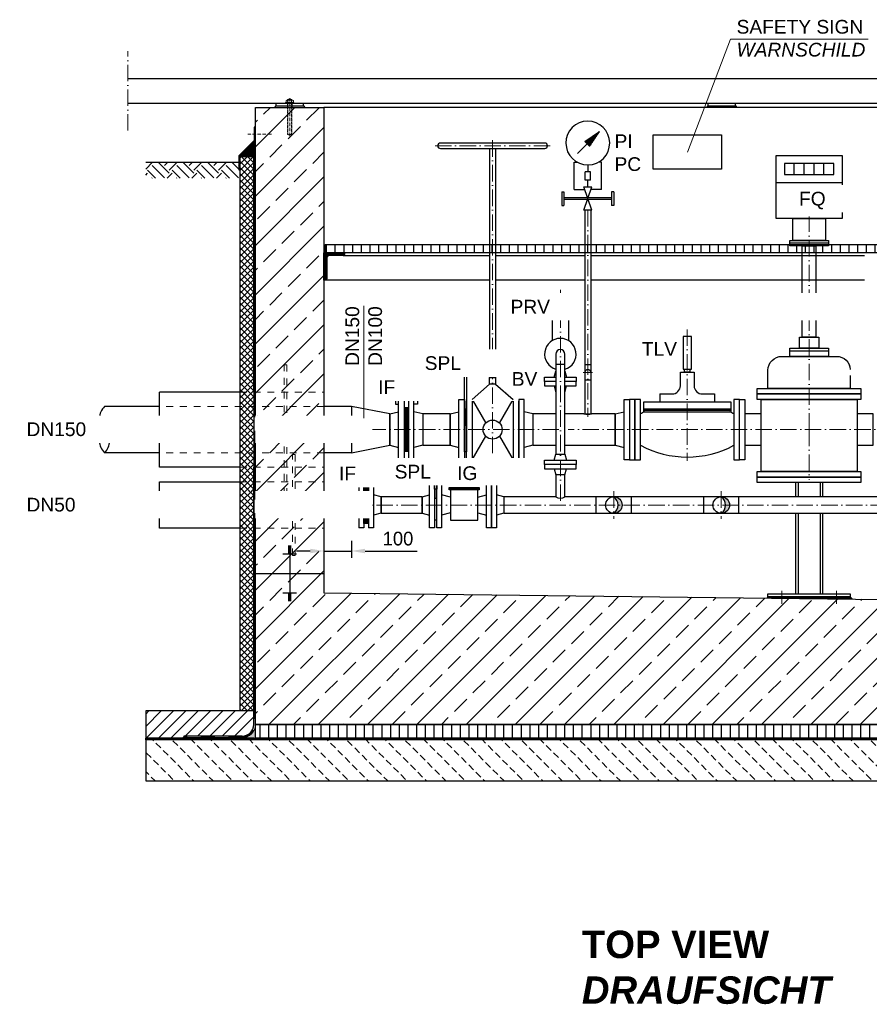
# Model space of a CAD drawing. Header units: millimetres. Extents: x 3814 to 923545, y -36595 to -4911.
# Tile 45 of 54: x 22698 to 25795, y -13921 to -10331. Entities that reach past the tile are written whole.
import ezdxf

# ---------------------------------------------------------------- set-up
doc = ezdxf.new("R2010")
doc.units = ezdxf.units.MM
doc.linetypes.add('ACAD_ISO10W100', pattern=[18, 12, -3, 0, -3])
doc.linetypes.add('JIS_02_1.0', pattern=[2, 1, -1])
for name, color, linetype, lineweight in [('Bemaßung', 7, 'Continuous', 9), ('Beschriftung', 7, 'Continuous', 9), ('P------T2', 7, 'Continuous', 18), ('P-DABDICHTUNG', 7, 'Continuous', 18)]:
    doc.layers.add(name, color=color, linetype=linetype, lineweight=lineweight)
for name, color, linetype in [('P-MU050ENTL', 7, 'Continuous'), ('P-MU150AUSL', 7, 'Continuous'), ('P-MU200EINL', 7, 'Continuous')]:
    doc.layers.add(name, color=color, linetype=linetype)
doc.styles.add('LBB3.5M1000', font='isocp.shx', dxfattribs={"height": 3.5})
doc.dimstyles.new('DIN', dxfattribs={"dimtxt": 2.5, "dimasz": 2.5, "dimexe": 1.25, "dimexo": 0.625, "dimtad": 1, "dimtih": 1, "dimdec": 4, "dimdsep": 46, "dimlunit": 6, "dimtxsty": 'Standard', "dimcen": 2.5, "dimadec": 0, "dimazin": 0, "dimtfac": 1, "dimtdec": 4, "dimtmove": 0, "dimatfit": 3, "dimfxl": 0, "dimtvp": 1, "dimtolj": 1, "dimtzin": 0, "dimarcsym": 0})

# ---------------------------------------------------------------- blocks, each defined once
blk = doc.blocks.new('*D50')
at = {"layer": 'Bemaßung', "color": 0, "lineweight": -2, "transparency": 16777216}
for p, q in [((23807.1, -12230.7), (23807.1, -12293.1)), ((23907.1, -12230.7), (23907.1, -12293.1)), ((23757.1, -12268.1), (23707.1, -12268.1)), ((23807.1, -12268.1), (23907.1, -12268.1)), ((23957.1, -12268.1), (24147.1, -12268.1))]:
    blk.add_line(p, q, dxfattribs=at)
at = {"layer": 'Bemaßung', "color": 0, "transparency": 16777216}
for points in [[(23757.1, -12259.8), (23757.1, -12276.5), (23807.1, -12268.1)], [(23957.1, -12259.8), (23957.1, -12276.5), (23907.1, -12268.1)]]:
    blk.add_solid(points, dxfattribs=at)
at = {"layer": 'DEFPOINTS', "color": 0, "transparency": 16777216}
for p in [(23807.1, -12130.7), (23907.1, -12130.7), (23907.1, -12268.1)]:
    blk.add_point(p, dxfattribs=at)
at = {"layer": 'Bemaßung', "color": 0, "transparency": 16777216, "insert": (24077.1, -12223.1), "char_height": 50, "attachment_point": 5}
blk.add_mtext('\\A1;100', dxfattribs=at)

msp = doc.modelspace()

# ---------------------------------------------------------------- hatches: boundary and pattern name
at = {"lineweight": 0}
h = msp.add_hatch(dxfattribs=at)
h.set_pattern_fill('ANSI33', color=256, scale=20)
h.set_pattern_definition([(45, (7489.53, -11775.56), (-89.8026, 89.8026), []), (45, (7579.33, -11775.56), (-89.8026, 89.8026), [63.5, -31.75])])
h.paths.add_polyline_path([(26957.09009, -11505.55504), (26707.09009, -11505.55504), (26707.09009, -10650.55504), (26957.09009, -10650.55504)])
h.paths.add_polyline_path([(23807.09009, -11689.05504), (23557.09009, -11689.05504), (23557.09009, -10650.55504), (23807.09009, -10650.55504)])
h.paths.add_polyline_path([(23557.09009, -11689.05504), (23807.09009, -11689.05504), (23807.09009, -12420.55504), (26357.09009, -12450.55504), (26357.09009, -12650.55504), (26707.09009, -12650.55504), (26707.09009, -11505.55504), (26957.09009, -11505.55504), (26957.09009, -12900.55504), (23557.09009, -12900.55504)])
at = {"lineweight": 5}
h = msp.add_hatch(dxfattribs=at)
h.set_pattern_fill('ANSI36', color=256, angle=90)
h.set_pattern_definition([(135, (8553.8945, -10802.055), (-6.1739261, 1.683798), [7.9375, -1.5875, 0, -1.5875])])
h.paths.add_polyline_path([(23557.09009, -10774.05504), (23501.09009, -10830.05504), (23551.09009, -10830.05504), (23557.09009, -10830.05504)])
h = msp.add_hatch()
h.set_pattern_fill('EARTH', color=256, scale=10, angle=45)
h.set_pattern_definition([(45, (1779.82, -10879.69), (7e-15, 89.80256), [63.5, -63.5]), (45, (1762.98, -10862.855), (7e-15, 89.80256), [63.5, -63.5]), (45, (1746.14, -10846.02), (7e-15, 89.80256), [63.5, -63.5]), (135, (1746.14, -10834.79), (-89.80256, 7e-15), [63.5, -63.5]), (135, (1762.98, -10817.954), (-89.80256, 7e-15), [63.5, -63.5]), (135, (1779.82, -10801.116), (-89.80256, 7e-15), [63.5, -63.5])])
h.paths.add_polyline_path([(23157.09009, -10908.83069), (23157.09009, -10850.55504), (23497.13266, -10850.55504), (23497.13266, -10908.83069)])
h = msp.add_hatch()
h.set_pattern_fill('ANSI31', color=256, scale=10, angle=45)
h.set_pattern_definition([(90, (-78195.987, 27169.223), (-31.75, 5e-15), [])])
h.paths.add_polyline_path([(26531.24009, -11180.55504), (26531.24009, -11150.55504), (26702.09009, -11150.55504), (26702.09009, -11180.55504)])
h.paths.add_polyline_path([(26531.24009, -11150.55504), (26531.24009, -11180.55504), (23812.09009, -11180.55504), (23812.09009, -11150.55504)])
at = {"lineweight": 9}
h = msp.add_hatch(dxfattribs=at)
h.set_pattern_fill('ANSI31', color=256)
h.set_pattern_definition([(45, (-76595.9867, 27169.2227), (-2.24506403, 2.24506403), [])])
edge = h.paths.add_edge_path()
edge.add_line((23807.09009, -11280.55504), (23807.09009, -11180.55504))
edge.add_line((23807.09009, -11180.55504), (23882.09009, -11180.55504))
edge.add_line((23882.09009, -11180.55504), (23882.09009, -11185.55504))
edge.add_arc((23877.09009, -11185.55504), 5, 270, 360, ccw=False)
edge.add_line((23877.09009, -11190.55504), (23827.09009, -11190.55504))
edge.add_arc((23827.09009, -11200.55504), 10, 450, 540)
edge.add_line((23817.09009, -11200.55504), (23817.09009, -11275.55504))
edge.add_arc((23812.09009, -11275.55504), 5, 270, 360, ccw=False)
edge.add_line((23812.09009, -11280.55504), (23807.09009, -11280.55504))
h = msp.add_hatch(color=256)
h.dxf.hatch_style = 1
h.paths.add_polyline_path([(24095.34268, -11688.72107), (24104.7138, -11694.13148), (24104.7138, -11683.31065)])
at = {"lineweight": 5}
h = msp.add_hatch(dxfattribs=at)
h.set_pattern_fill('NET3', color=256, angle=180)
h.set_pattern_definition([(180, (8639.5257, -11825.555), (-4e-16, -3.175), []), (240, (8639.5257, -11825.555), (2.74963066, -1.5875), []), (300, (8639.5257, -11825.555), (2.74963066, 1.5875), [])])
h.paths.add_polyline_path([(24115.09009, -11904.55504), (24115.09009, -11746.55504), (24099.09009, -11746.55504), (24099.09009, -11904.55504)])
h = msp.add_hatch(color=256)
h.dxf.hatch_style = 1
h.paths.add_polyline_path([(23135.06813, -11825.55504), (23084.03017, -11855.02182), (23084.03017, -11796.08825)])
h = msp.add_hatch(color=256)
h.dxf.hatch_style = 1
h.paths.add_polyline_path([(23949.34268, -11983.18525), (23958.7138, -11988.59567), (23958.7138, -11977.77483)])
h = msp.add_hatch(dxfattribs=at)
h.set_pattern_fill('NET3', color=256, angle=90)
h.set_pattern_definition([(90, (-34051.6065, -22517.5735), (-3.175, 2e-16), []), (150, (-34051.6065, -22517.5735), (-1.5875, -2.74963066), []), (210, (-34051.6065, -22517.5735), (1.5875, -2.74963066), [])])
h.paths.add_polyline_path([(23970.09009, -12168.05504), (23952.09009, -12168.05504), (23952.09009, -12033.05504), (23970.09009, -12033.05504)])
h = msp.add_hatch(color=256)
h.dxf.hatch_style = 1
h.paths.add_polyline_path([(23084.03017, -12100.55504), (23135.06813, -12071.08825), (23135.06813, -12130.02182)])
h = msp.add_hatch(color=256)
h.dxf.hatch_style = 1
h.paths.add_polyline_path([(24864.09009, -12070.40504, -0.4142135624), (24894.24009, -12100.55504), (24879.60225, -12100.55504, 0.2421638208)])
h.paths.add_polyline_path([(24879.60225, -12100.55504), (24894.24009, -12100.55504, -0.4142135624), (24864.09009, -12130.70504, 0.2421638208)])
h = msp.add_hatch(color=256)
h.dxf.hatch_style = 1
h.paths.add_polyline_path([(25255.59009, -12070.40504, -0.4142135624), (25285.74009, -12100.55504), (25271.10225, -12100.55504, 0.2421638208)])
h.paths.add_polyline_path([(25271.10225, -12100.55504), (25285.74009, -12100.55504, -0.4142135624), (25255.59009, -12130.70504, 0.2421638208)])
h = msp.add_hatch(dxfattribs=at)
h.set_pattern_fill('NET3', color=256)
h.set_pattern_definition([(0, (7168.6824, -12438.9704), (0, 3.175), []), (60, (7168.6824, -12438.9704), (-2.74963066, 1.5875), []), (120, (7168.6824, -12438.9704), (-2.74963066, -1.5875), [])])
h.paths.add_polyline_path([(25426.09009, -12434.70905), (25726.09009, -12434.70905), (25734.61282, -12443.23177), (25421.25394, -12439.5452)])
h = msp.add_hatch()
h.set_pattern_fill('ANSI31', color=256, scale=10)
h.set_pattern_definition([(45, (27160.09, -12900.555), (-22.45064, 22.45064), [])])
edge = h.paths.add_edge_path()
edge.add_line((23296.71496, -12942.91101), (23296.71496, -12950.55504))
edge.add_line((23296.71496, -12950.55504), (23157.09009, -12950.55504))
edge.add_line((23157.09009, -12950.55504), (23157.09009, -12850.55504))
edge.add_line((23157.09009, -12850.55504), (23551.09009, -12850.55504))
edge.add_line((23551.09009, -12850.55504), (23551.09009, -12900.55504))
edge.add_arc((23508.73411, -12900.55504), 42.35598, 270, 360, ccw=False)
edge.add_line((23508.73411, -12942.91101), (23296.71496, -12942.91101))
at = {"lineweight": 0}
h = msp.add_hatch(dxfattribs=at)
h.set_pattern_fill('AR-CONC', color=256, scale=0.48356)
h.set_pattern_definition([(50, (27039.2623, -12925.555), (3.4683817, -0.303444), [0.36267, -3.989368]), (355, (27039.2623, -12925.555), (-0.6709456, 3.6372986), [0.290136, -3.1914945]), (100.45144, (27039.5513, -12925.5803), (2.797436, 3.3338545), [0.308222, -3.3904412]), (46.1842, (27039.2623, -12924.588), (5.16075, -0.8003847), [0.544005, -5.984052]), (96.63564, (27039.6923, -12924.6546), (4.519649, 4.710446), [0.462333, -5.085665]), (351.18416, (27039.2623, -12924.588), (4.519649, 4.710446), [0.435204, -4.787242]), (21, (27039.7458, -12924.8297), (2.8864024, -1.946903), [0.36267, -3.989368]), (326, (27039.746, -12924.8297), (1.176575, 3.506534), [0.290136, -3.1914945]), (71.45144, (27039.9864, -12924.992), (4.0629775, 1.559631), [0.308222, -3.3904412]), (37.5, (27039.2623, -12925.555), (0.05880017, 1.6097408), [0, -3.1528098, 0, -3.2398505, 0, -3.2035835]), (7.5, (27039.2623, -12925.555), (1.2720985, 1.9072164), [0, -1.8471984, 0, -3.0802758, 0, -1.2209884]), (327.5, (27038.1839, -12925.555), (2.5813506, -0.1090663), [0, -1.2088994, 0, -3.7717663, 0, -5.0048437]), (317.5, (27037.7004, -12925.555), (2.8200537, 0.4840674), [0, -1.5715693, 0, -2.5048397, 0, -3.5541644])])
edge = h.paths.add_edge_path()
edge.add_line((23482.79102, -12950.55504), (23508.73411, -12948.91101))
edge.add_arc((23508.73411, -12900.55504), 48.35598, 270, 360)
edge.add_line((23557.09009, -12900.55504), (23557.09009, -12950.55504))
edge.add_line((23557.09009, -12950.55504), (23482.79102, -12950.55504))
h = msp.add_hatch()
h.set_pattern_fill('ANSI31', color=256, scale=10, angle=45)
h.set_pattern_definition([(90, (25257.09, -12925.555), (-31.75, 5e-15), [])])
h.paths.add_polyline_path([(23557.09009, -12900.55504), (26957.09009, -12900.55504), (26957.09009, -12950.55504), (23557.09009, -12950.55504)])
h = msp.add_hatch(dxfattribs=at)
h.set_pattern_fill('BETON_UNBEWEHRT', color=256, scale=200, angle=90, pattern_type=2)
h.set_pattern_definition([(135, (-7379.054, -12871.2), (-35.35534, -35.35534), [25, -12.5])])
h.paths.add_polyline_path([(27357.09009, -12956.55504), (23157.09009, -12956.55504), (23157.09009, -13106.55504), (27357.09009, -13106.55504)])
at = {"layer": 'P-DABDICHTUNG'}
h = msp.add_hatch(dxfattribs=at)
h.set_pattern_fill('PLAST', scale=6, angle=90, style=0)
h.set_pattern_definition([(90, (12331.0047, -14250.1225), (-1.5, 9e-17), []), (90, (12330.8172, -14250.1225), (-1.5, 9e-17), []), (90, (12330.6297, -14250.1225), (-1.5, 9e-17), [])])
h.paths.add_polyline_path([(23296.71496, -12950.55504), (23296.71496, -12948.91101), (23356.22207, -12948.91101), (23356.22207, -12950.55504)])

# ---------------------------------------------------------------- linework, layer by layer
at = {"linetype": 'ACAD_ISO10W100', "lineweight": 18, "ltscale": 5}
for p, q in [((23091.55626, -10735.55504), (23091.55626, -10445.55504)), ((24632.09009, -10790.55504), (24212.09009, -10790.55504)), ((24663.74009, -11825.55504), (22957.09009, -11825.55504)), ((26161.09009, -11825.55504), (24697.44009, -11825.55504)), ((25576.09009, -11825.55504), (25576.09009, -12008.55504)), ((26491.09009, -12100.55504), (22957.09009, -12100.55504)), ((25476.09009, -12413.04817), (25476.09009, -12460.88238)), ((25676.09009, -12413.04817), (25676.09009, -12460.88238))]:
    msp.add_line(p, q, dxfattribs=at)
for p, q in [((23091.55626, -10545.55504), (27017.09009, -10545.55504)), ((23091.55626, -10635.55504), (27017.09009, -10635.55504)), ((23632.09009, -10645.55504), (23627.09009, -10650.55504)), ((23632.09009, -10635.55504), (23632.09009, -10645.55504)), ((23632.09009, -10645.55504), (23732.09009, -10645.55504)), ((23732.09009, -10645.55504), (23732.09009, -10635.55504)), ((23732.09009, -10645.55504), (23737.09009, -10650.55504)), ((26707.09009, -10650.55504), (23807.09009, -10650.55504)), ((25207.09009, -10645.55504), (25202.09009, -10650.55504)), ((25207.09009, -10635.55504), (25207.09009, -10645.55504)), ((25207.09009, -10645.55504), (25307.09009, -10645.55504)), ((25307.09009, -10645.55504), (25307.09009, -10635.55504)), ((25307.09009, -10645.55504), (25312.09009, -10650.55504)), ((23501.09009, -10830.05504), (23557.09009, -10774.05504)), ((23557.09009, -10830.05504), (23511.09009, -10830.05504)), ((23551.09009, -11689.05504), (23551.09009, -10830.05504)), ((23551.09009, -10830.05504), (23557.09009, -10830.05504)), ((23551.09009, -10830.05504), (23557.09009, -10830.05504)), ((23157.09009, -10850.55504), (23497.13266, -10850.55504)), ((23877.09009, -11190.55504), (24412.09009, -11190.55504)), ((24432.09009, -11190.55504), (24758.44009, -11190.55504)), ((24779.74009, -11190.55504), (25777.74329, -11190.55504)), ((24412.09009, -11280.55504), (23812.09009, -11280.55504)), ((24758.44009, -11280.55504), (24432.09009, -11280.55504)), ((25777.74329, -11280.55504), (24779.74009, -11280.55504)), ((24649.09009, -11335.40504), (24639.09009, -11422.90504)), ((24649.09009, -11335.40504), (24689.09009, -11335.40504)), ((24689.09009, -11335.40504), (24699.09009, -11422.90504)), ((24699.09009, -11422.90504), (24639.09009, -11422.90504)), ((24639.09009, -11422.90504), (24639.09009, -11501.35149)), ((24699.09009, -11422.90504), (24699.09009, -11501.35149)), ((23207.09009, -11741.40504), (23007.09009, -11741.40504)), ((23907.09009, -11741.40504), (23807.09009, -11741.40504)), ((24755.02056, -11768.40332), (24755.02056, -11767.40332)), ((24755.02056, -11767.40332), (24758.44009, -11767.40332)), ((24783.15962, -11767.40332), (24779.74009, -11767.40332)), ((24783.15962, -11768.40332), (24783.15962, -11767.40332)), ((23207.09009, -11909.70504), (23007.09009, -11909.70504)), ((23907.09009, -11909.70504), (23807.09009, -11909.70504)), ((23007.09009, -12070.40504), (23207.09009, -12070.40504)), ((23807.09009, -12070.40504), (23907.09009, -12070.40504)), ((23907.09009, -12070.40504), (23907.09009, -12130.70504)), ((24800.09009, -12130.70504), (24800.09009, -12070.40504)), ((24928.09009, -12130.70504), (24928.09009, -12070.40504)), ((25191.59009, -12130.70504), (25191.59009, -12070.40504)), ((25319.59009, -12130.70504), (25319.59009, -12070.40504)), ((23207.09009, -12130.70504), (23007.09009, -12130.70504)), ((23907.09009, -12130.70504), (23807.09009, -12130.70504)), ((23687.09009, -12250.90176), (23677.09009, -12250.90176)), ((23687.09009, -12254.42166), (23677.09009, -12254.42166)), ((23687.09009, -12257.94156), (23677.09009, -12257.94156)), ((23687.09009, -12261.46147), (23677.09009, -12261.46147)), ((23687.09009, -12264.98137), (23677.09009, -12264.98137)), ((23687.09009, -12268.50128), (23677.09009, -12268.50128)), ((23687.09009, -12272.02118), (23677.09009, -12272.02118)), ((23687.09009, -12275.54109), (23677.09009, -12275.54109)), ((23682.09009, -12250.55504), (23682.09009, -12350.55504)), ((23707.09009, -12279.06099), (23657.09009, -12279.06099)), ((23557.09009, -12350.55504), (23807.09009, -12350.55504)), ((23682.09009, -12350.55504), (23682.09009, -12450.55504)), ((23707.09009, -12422.04908), (23657.09009, -12422.04908)), ((23687.09009, -12425.56898), (23677.09009, -12425.56898)), ((23687.09009, -12429.08889), (23677.09009, -12429.08889)), ((23687.09009, -12432.60879), (23677.09009, -12432.60879)), ((23687.09009, -12436.1287), (23677.09009, -12436.1287)), ((23687.09009, -12439.6486), (23677.09009, -12439.6486)), ((23687.09009, -12443.16851), (23677.09009, -12443.16851)), ((23687.09009, -12446.68841), (23677.09009, -12446.68841)), ((23687.09009, -12450.20832), (23677.09009, -12450.20832)), ((25426.09009, -12434.70905), (25421.25394, -12439.5452)), ((25726.09009, -12434.70905), (25734.61282, -12443.23177)), ((23551.09009, -12850.55504), (23157.09009, -12850.55504)), ((23157.09009, -12850.55504), (23157.09009, -12950.55504)), ((23551.09009, -12900.55504), (23551.09009, -12850.55504)), ((23551.09009, -12950.55504), (23157.09009, -12950.55504)), ((23551.09009, -12950.55504), (23157.09009, -12950.55504)), ((23157.09009, -12956.55504), (23157.09009, -12950.55504)), ((23551.09009, -12950.55504), (23157.09009, -12950.55504)), ((23157.09009, -12950.55504), (23557.09009, -12950.55504)), ((23296.71496, -12942.91101), (23296.71496, -12950.55504)), ((23508.73411, -12942.91101), (23296.71496, -12942.91101)), ((23508.73411, -12948.91101), (23296.71496, -12948.91101))]:
    msp.add_line(p, q)
at = {"linetype": 'Continuous', "lineweight": 9}
for p, q in [((23668.69009, -10631.55504), (23668.69009, -10625.55504)), ((23692.02589, -10624.55504), (23672.15429, -10624.55504)), ((23690.09009, -10622.05504), (23674.09009, -10622.05504)), ((23674.09009, -10622.05504), (23674.09009, -10624.55504)), ((23675.31509, -10621.61994), (23675.31509, -10624.55504)), ((23675.61829, -10631.55504), (23675.61829, -10625.55504)), ((23688.56189, -10631.55504), (23688.56189, -10625.55504)), ((23688.86509, -10621.61994), (23688.86509, -10624.55504)), ((23690.09009, -10622.05504), (23690.09009, -10624.55504)), ((23695.49009, -10631.55504), (23695.49009, -10625.55504)), ((23697.09009, -10632.55504), (23667.09009, -10632.55504)), ((23667.09009, -10635.55504), (23667.09009, -10632.55504)), ((23697.09009, -10635.55504), (23697.09009, -10632.55504))]:
    msp.add_line(p, q, dxfattribs=at)
at = {"linetype": 'JIS_02_1.0', "lineweight": 5, "ltscale": 2}
for p, q in [((23674.09009, -10749.05504), (23674.09009, -10622.05504)), ((23675.31509, -10749.4901), (23675.31509, -10624.55504)), ((23688.86509, -10749.4901), (23688.86509, -10624.55504)), ((23690.09009, -10749.05504), (23690.09009, -10622.05504)), ((23673.59009, -10650.55504), (23673.59009, -10632.55504)), ((23690.59009, -10650.55504), (23690.59009, -10632.55504)), ((23690.09009, -10749.05504), (23674.09009, -10749.05504))]:
    msp.add_line(p, q, dxfattribs=at)
at = {"linetype": 'ACAD_ISO10W100', "lineweight": 5}
for p, q in [((23682.09009, -10755.55504), (23682.09009, -10617.49404)), ((23529.00205, -10747.82579), (23616.51311, -10747.82579))]:
    msp.add_line(p, q, dxfattribs=at)
at = {"linetype": 'JIS_02_1.0', "lineweight": 18, "ltscale": 25}
for p, q in [((23501.09009, -11689.05504), (23807.09009, -11689.05504)), ((23807.09009, -11741.40504), (23207.09009, -11741.40504)), ((23807.09009, -11909.70504), (23207.09009, -11909.70504)), ((23501.09009, -11962.05504), (23807.09009, -11962.05504)), ((23501.09009, -12016.1541), (23807.09009, -12016.1541)), ((23207.09009, -12070.40504), (23807.09009, -12070.40504)), ((23807.09009, -12130.70504), (23207.09009, -12130.70504)), ((23501.09009, -12184.4541), (23807.09009, -12184.4541))]:
    msp.add_line(p, q, dxfattribs=at)
at = {"linetype": 'JIS_02_1.0', "lineweight": 25, "ltscale": 50}
for p, q in [((27357.09009, -12953.55504), (23157.09009, -12953.55504)), ((23157.09009, -12953.55504), (27357.09009, -12953.55504)), ((23508.73411, -12945.91101), (23296.71496, -12945.91101))]:
    msp.add_line(p, q, dxfattribs=at)
for points in [[(23557.09009, -11689.05504), (23557.09009, -10650.55504), (23807.09009, -10650.55504), (23807.09009, -12420.55504), (26357.09009, -12450.55504), (26357.09009, -12650.55504), (26707.09009, -12650.55504), (26707.09009, -12450.55504), (26707.09009, -10650.55504), (26957.09009, -10650.55504), (26957.09009, -11505.55504)], [(26531.24009, -11180.55504), (23812.09009, -11180.55504), (23812.09009, -11150.55504), (26531.24009, -11150.55504)], [(26957.09009, -11505.55504), (26957.09009, -12900.55504), (26107.09009, -12900.55504), (26107.09009, -12900.55504), (23557.09009, -12900.55504), (23557.09009, -11689.05504)], [(24081.34233, -11688.72107), (24067.67955, -11688.72107), (24067.67955, -11733.26755), (24079.09009, -11733.26755)], [(24101.59009, -11688.72107), (24148.34025, -11688.72107), (24148.34025, -11733.26755), (24135.09009, -11733.26755)], [(24652.24009, -11768.40504), (24569.09009, -11768.40504), (24569.09009, -11882.70504), (24652.24009, -11882.70504)], [(24685.94009, -11882.70504), (24869.09009, -11882.70504), (24869.09009, -11768.40504), (24783.15285, -11768.40504)], [(24755.02733, -11768.40504), (24685.94009, -11768.40504)], [(23935.34233, -11983.18525), (23921.67955, -11983.18525), (23921.67955, -12027.73174), (23934.09009, -12027.73174)], [(23955.59009, -11983.18525), (24002.34025, -11983.18525), (24002.34025, -12027.73174), (23988.09009, -12027.73174)], [(24652.24009, -12070.40504), (24463.09009, -12070.40504), (24463.09009, -12130.70504), (26051.09009, -12130.70504)], [(26051.09009, -12070.40504), (24685.94009, -12070.40504)]]:
    msp.add_lwpolyline(points)
for points in [[(23499.13266, -10877.93827), (23499.13266, -10827.93827), (23554.24514, -10772.82579), (23554.24514, -10722.82579), (23552.24514, -10722.82579), (23552.24514, -10771.99737), (23497.13266, -10827.10985), (23497.13266, -10877.93827)], [(25257.09009, -10875.55504), (25007.09009, -10875.55504), (25007.09009, -10750.55504), (25257.09009, -10750.55504)], [(24121.83785, -11697.71206), (24121.83785, -11679.73007), (24081.34233, -11679.73007), (24081.34233, -11697.71206)], [(24095.34268, -11688.72107), (24104.7138, -11694.13148), (24104.7138, -11683.31065)], [(24047.09009, -11768.40504), (23907.09009, -11741.40504), (23907.09009, -11909.70504), (24047.09009, -11882.70504)], [(23135.06813, -11825.55504), (23084.03017, -11855.02182), (23084.03017, -11796.08825)], [(23975.83785, -11992.17625), (23975.83785, -11974.19425), (23935.34233, -11974.19425), (23935.34233, -11992.17625)], [(23949.34268, -11983.18525), (23958.7138, -11988.59567), (23958.7138, -11977.77483)], [(23084.03017, -12100.55504), (23135.06813, -12071.08825), (23135.06813, -12130.02182)], [(25726.09009, -12434.70905), (25426.09009, -12434.70905), (25426.09009, -12424.70905), (25726.09009, -12424.70905)], [(23557.09009, -12900.55504), (26957.09009, -12900.55504), (26957.09009, -12950.55504), (23557.09009, -12950.55504)], [(27357.09009, -12956.55504), (23157.09009, -12956.55504), (23157.09009, -13106.55504), (27357.09009, -13106.55504)]]:
    msp.add_lwpolyline(points, close=True)
msp.add_lwpolyline([(23807.09009, -11280.55504), (23807.09009, -11180.55504), (23882.09009, -11180.55504), (23882.09009, -11185.55504, -0.4142135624), (23877.09009, -11190.55504), (23827.09009, -11190.55504, 0.4142135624), (23817.09009, -11200.55504), (23817.09009, -11275.55504, -0.4142135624), (23812.09009, -11280.55504)], format="xyb", close=True)
at = {"linetype": 'JIS_02_1.0', "lineweight": 18, "ltscale": 25}
for points in [[(23672.09009, -12062.05504), (23662.09009, -12062.05504), (23662.09009, -11589.05504), (23672.09009, -11589.05504)], [(23692.09009, -11916.1541), (23702.09009, -11916.1541), (23702.09009, -12284.4541), (23692.09009, -12284.4541)]]:
    msp.add_lwpolyline(points, close=True, dxfattribs=at)
for centre in [(24864.09009, -12100.55504), (25255.59009, -12100.55504)]:
    msp.add_circle(centre, 30.15)
at = {"linetype": 'Continuous', "lineweight": 9}
for centre, radius, start, end in [((23672.15419, -10631.05503), 6.49999, 57.79575833, 122.20424167), ((23682.09009, -10642.63837), 22.08333, 68.76068889, 111.23931111), ((23682.09009, -10645.99713), 21.4421, 72.43264167, 107.56735833), ((23692.02599, -10631.05503), 6.49999, 57.79575833, 122.20424167), ((23672.15419, -10626.05504), 6.49999, 237.79575833, 302.20424167), ((23682.09009, -10611.11294), 21.4421, 252.43264167, 287.56735833), ((23692.02599, -10626.05504), 6.49999, 237.79575833, 302.20424167)]:
    msp.add_arc(centre, radius, start, end, dxfattribs=at)
at = {"linetype": 'JIS_02_1.0', "lineweight": 5, "ltscale": 2}
msp.add_arc((23682.09009, -10728.4717), 22.08333, 248.76068889, 291.23931111, dxfattribs=at)
for centre, radius, start, end in [((23045.78677, -11783.48004), 57.16414, 132.6049657, 227.3950343), ((24769.09009, -11713.01224), 57.15, 255.74806505, 284.25193495), ((24769.09009, -11711.25441), 57.15, 259.26004999, 280.73995001), ((23045.78677, -11867.63004), 57.16414, 132.6049657, 227.3950343), ((22968.39341, -11867.63004), 57.16414, 312.6049657, 47.3950343), ((23023.78663, -12085.48004), 22.49511, 137.92169072, 222.07830928), ((24669.09009, -12045.40304), 30.15, 236.02215405, 303.97784595), ((24842.54586, -12100.55504), 37.0564, 305.54839525, 54.45160475), ((25234.04586, -12100.55504), 37.0564, 305.54839525, 54.45160475), ((23023.78663, -12115.63004), 22.49511, 137.92169072, 222.07830928), ((22990.39356, -12115.63004), 22.49511, 317.92169072, 42.07830928), ((23508.73411, -12900.55504), 42.35598, 270, 0)]:
    msp.add_arc(centre, radius, start, end)
at = {"linetype": 'JIS_02_1.0', "lineweight": 25, "ltscale": 50}
msp.add_arc((23508.73411, -12900.55504), 45.35598, 270, 0, dxfattribs=at)
at = {"layer": 'P------T2', "color": 7}
for p, q in [((25132.09643, -10814.48889), (25289.48515, -10401.42828)), ((25289.48515, -10401.42828), (25791.90973, -10401.42828))]:
    msp.add_line(p, q, dxfattribs=at)
at = {"layer": 'P-DABDICHTUNG', "color": 7}
for p, q in [((23356.22207, -12948.91101), (23356.22207, -12950.55504)), ((23508.73411, -12948.91101), (23482.79102, -12950.55504))]:
    msp.add_line(p, q, dxfattribs=at)
msp.add_lwpolyline([(23557.09009, -12876.37705), (23557.09009, -12900.55504, -0.4142135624), (23508.73411, -12948.91101)], format="xyb", dxfattribs=at)
at = {"layer": 'P-MU050ENTL', "linetype": 'Continuous', "ltscale": 10}
for p, q in [((24612.09009, -10780.55504), (24232.09009, -10780.55504)), ((24232.09009, -10800.55504), (24612.09009, -10800.55504)), ((25522.09009, -10895.55504), (25522.09009, -10855.55504)), ((25558.09009, -10895.55504), (25558.09009, -10855.55504)), ((25594.09009, -10895.55504), (25594.09009, -10855.55504)), ((25630.09009, -10895.55504), (25630.09009, -10855.55504)), ((25696.09009, -10925.55504), (25456.09009, -10925.55504)), ((25646.09009, -11145.55504), (25506.09009, -11145.55504)), ((25506.09009, -11538.55504), (25646.09009, -11538.55504)), ((24347.09009, -11715.55504), (24397.18795, -11801.47163)), ((24446.99223, -11801.47163), (24497.09009, -11715.55504)), ((24047.09009, -11768.40504), (24079.09009, -11760.05504)), ((24047.09009, -11768.40504), (24047.09009, -11882.70504)), ((24167.09009, -11768.40504), (24135.09009, -11760.05504)), ((24167.09009, -11768.40504), (24167.09009, -11882.70504)), ((24267.09009, -11768.40504), (24299.09009, -11760.05504)), ((24267.09009, -11768.40504), (24267.09009, -11882.70504)), ((24569.09009, -11768.40504), (24537.09009, -11760.05504)), ((24569.09009, -11768.40504), (24569.09009, -11882.70504)), ((24869.09009, -11768.40504), (24901.09009, -11760.05504)), ((24869.09009, -11768.40504), (24869.09009, -11882.70504)), ((25291.59009, -11750.55504), (24971.59009, -11750.55504)), ((25291.59009, -11755.55504), (24971.59009, -11755.55504)), ((24347.09009, -11935.55504), (24397.18795, -11849.63844)), ((24446.99223, -11849.63844), (24497.09009, -11935.55504)), ((24047.09009, -11882.70504), (24079.09009, -11891.05504)), ((24167.09009, -11882.70504), (24135.09009, -11891.05504)), ((24267.09009, -11882.70504), (24299.09009, -11891.05504)), ((24569.09009, -11882.70504), (24537.09009, -11891.05504)), ((24869.09009, -11882.70504), (24901.09009, -11891.05504)), ((23952.09009, -12018.05504), (23934.09009, -12018.05504)), ((23934.09009, -12018.05504), (23934.09009, -12183.05504)), ((23952.09009, -12018.05504), (23952.09009, -12183.05504)), ((23988.09009, -12018.05504), (23970.09009, -12018.05504)), ((23970.09009, -12018.05504), (23970.09009, -12183.05504)), ((23988.09009, -12018.05504), (23988.09009, -12183.05504)), ((25616.09009, -12018.55504), (25616.09009, -12070.40504)), ((23907.09009, -12070.40504), (23934.09009, -12063.17034)), ((23907.09009, -12070.40504), (23907.09009, -12130.70504)), ((24015.09009, -12070.40504), (23988.09009, -12063.17034)), ((24015.09009, -12070.40504), (24015.09009, -12130.70504)), ((24015.09009, -12130.70504), (24015.09009, -12070.40504)), ((24165.09009, -12070.40504), (24192.09009, -12063.17034)), ((24165.09009, -12070.40504), (24165.09009, -12130.70504)), ((24268.09009, -12071.74481), (24236.09009, -12063.17034)), ((24368.09009, -12071.74481), (24400.09009, -12063.17034)), ((24463.09009, -12070.40504), (24436.09009, -12063.17034)), ((24463.09009, -12070.40504), (24463.09009, -12130.70504)), ((23907.09009, -12130.70504), (23934.09009, -12137.93964)), ((24015.09009, -12130.70504), (23988.09009, -12137.93974)), ((24165.09009, -12130.70504), (24192.09009, -12137.93974)), ((24268.09009, -12129.36526), (24236.09009, -12137.93974)), ((24368.09009, -12129.36526), (24400.09009, -12137.93974)), ((24463.09009, -12130.70504), (24436.09009, -12137.93974)), ((25536.09009, -12130.70504), (25536.09009, -12424.70905)), ((25616.09009, -12130.70504), (25616.09009, -12424.70905)), ((23952.09009, -12183.05504), (23934.09009, -12183.05504)), ((23976.22859, -12183.05504), (23970.09009, -12183.05504)), ((23988.09009, -12183.05504), (23976.22859, -12183.05504))]:
    msp.add_line(p, q, dxfattribs=at)
for points in [[(25456.09009, -10825.55504), (25696.09009, -10825.55504), (25696.09009, -11055.55504), (25456.09009, -11055.55504)], [(25486.09009, -10895.55504), (25666.09009, -10895.55504), (25666.09009, -10855.55504), (25486.09009, -10855.55504)], [(25636.09009, -11135.55504), (25516.09009, -11135.55504), (25516.09009, -11055.55504), (25636.09009, -11055.55504)], [(25646.09009, -11155.55504), (25506.09009, -11155.55504), (25506.09009, -11135.55504), (25646.09009, -11135.55504)], [(25601.09009, -11488.55504), (25551.09009, -11488.55504), (25551.09009, -11155.55504), (25601.09009, -11155.55504)], [(25611.09009, -11528.55504), (25541.09009, -11528.55504), (25541.09009, -11488.55504), (25611.09009, -11488.55504)], [(25646.09009, -11558.55504), (25506.09009, -11558.55504), (25506.09009, -11528.55504), (25646.09009, -11528.55504)], [(24079.09009, -11935.55504), (24079.09009, -11715.55504), (24099.09009, -11715.55504), (24099.09009, -11935.55504)], [(24135.09009, -11935.55504), (24135.09009, -11715.55504), (24115.09009, -11715.55504), (24115.09009, -11935.55504)], [(24327.09009, -11935.55504), (24327.09009, -11715.55504), (24347.09009, -11715.55504), (24347.09009, -11935.55504)], [(24517.09009, -11935.55504), (24517.09009, -11715.55504), (24497.09009, -11715.55504), (24497.09009, -11935.55504)], [(24115.09009, -11904.55504), (24115.09009, -11746.55504), (24099.09009, -11746.55504), (24099.09009, -11904.55504)], [(24267.09009, -11768.40504), (24167.09009, -11768.40504), (24167.09009, -11882.70504), (24267.09009, -11882.70504)], [(24015.09009, -12130.70504), (24165.09009, -12130.70504), (24165.09009, -12070.40504), (24015.09009, -12070.40504)]]:
    msp.add_lwpolyline(points, close=True, dxfattribs=at)
for points in [[(24327.09009, -11744.55504), (24327.09009, -11906.55504), (24319.09009, -11906.55504), (24319.09009, -11744.55504)], [(24320.59009, -11750.99154), (24320.59009, -11809.16342), (24325.59009, -11809.16342), (24325.59009, -11750.99154)], [(25401.09009, -11768.40504), (25342.09009, -11768.40504), (25342.09009, -11882.70504), (25401.09009, -11882.70504)], [(25751.09009, -11882.70504), (25810.09009, -11882.70504), (25810.09009, -11768.40504), (25751.09009, -11768.40504)], [(23501.09009, -12184.4541), (23207.09009, -12184.4541), (23207.09009, -12016.1541), (23501.09009, -12016.1541)], [(25526.09009, -12130.70504), (25526.09009, -12424.70905)], [(25626.09009, -12424.70905), (25626.09009, -12130.70504)]]:
    msp.add_lwpolyline(points, dxfattribs=at)
msp.add_circle((24422.09009, -11825.55504), 34.64285, dxfattribs=at)
for centre, radius, start, end in [((24232.09009, -10790.55504), 10, 90, 270), ((24612.09009, -10790.55504), 10, 270, 90), ((25131.59009, -12086.18949), 360.63445, 115.45157527, 118.21476789), ((25131.59009, -12086.18949), 360.63445, 61.78523211, 64.54842473)]:
    msp.add_arc(centre, radius, start, end, dxfattribs=at)
at = {"layer": 'P-MU150AUSL', "linetype": 'Continuous', "ltscale": 10}
for p, q in [((24731.46009, -10819.03082), (24811.46459, -10739.02632)), ((24758.01049, -10774.66232), (24811.46459, -10739.02632)), ((24759.83259, -10776.48452), (24768.94329, -10767.37382)), ((24761.05449, -10777.70632), (24776.27459, -10762.48632)), ((24761.05449, -10777.70632), (24776.27459, -10762.48632)), ((24762.27639, -10778.92822), (24783.60589, -10757.59882)), ((24763.49829, -10780.15012), (24790.93679, -10752.71152)), ((24764.72019, -10781.37202), (24798.26809, -10747.82392)), ((24764.72019, -10781.37202), (24787.76439, -10758.32772)), ((24765.94199, -10782.59392), (24805.59959, -10742.93632)), ((24767.16389, -10783.81572), (24809.30489, -10741.67472)), ((24768.38579, -10785.03762), (24805.59959, -10747.82382)), ((24768.38579, -10785.03762), (24790.50719, -10762.91622)), ((24769.60769, -10786.25952), (24800.71209, -10755.15512)), ((24770.82959, -10787.48142), (24795.82449, -10762.48652)), ((24775.82859, -10792.48042), (24811.46459, -10739.02632)), ((24775.82859, -10792.48042), (24758.01049, -10774.66232)), ((24758.61079, -10775.26262), (24761.61199, -10772.26132)), ((24772.05149, -10788.70332), (24790.93689, -10769.81792)), ((24773.27339, -10789.92522), (24786.04929, -10777.14932)), ((24774.49529, -10791.14712), (24781.16179, -10784.48062)), ((24719.09009, -10950.55332), (24719.09009, -10850.55332)), ((24719.09009, -10850.55332), (24730.36029, -10850.55332)), ((24769.09009, -10860.55332), (24769.09009, -10885.55332)), ((24819.09009, -10850.55332), (24807.81989, -10850.55332)), ((24819.09009, -10950.55332), (24819.09009, -10850.55332)), ((24779.09009, -10885.55332), (24759.09009, -10885.55332)), ((24759.09009, -10915.55332), (24759.09009, -10885.55332)), ((24779.09009, -10915.55332), (24779.09009, -10885.55332)), ((24784.09009, -11025.55332), (24754.08959, -10940.55332)), ((24754.09009, -10940.55332), (24784.09009, -10940.55332)), ((24754.09009, -11025.55332), (24784.09019, -10940.55332)), ((24779.09009, -10915.55332), (24759.09009, -10915.55332)), ((24769.09009, -10940.55332), (24769.09009, -10915.55332)), ((24674.09009, -10958.05332), (24682.09009, -10958.05332)), ((24674.09009, -10958.05332), (24674.09009, -11008.05332)), ((24682.09009, -10958.05332), (24682.09009, -11008.05332)), ((24768.03099, -10980.05332), (24682.09009, -10980.05332)), ((24719.09009, -10950.55332), (24757.61949, -10950.55332)), ((24856.09009, -10980.05332), (24770.14899, -10980.05332)), ((24819.09009, -10950.55332), (24780.56069, -10950.55332)), ((24864.09009, -10958.05332), (24856.09009, -10958.05332)), ((24856.09009, -10958.05332), (24856.09009, -11008.05332)), ((24864.09009, -10958.05332), (24864.09009, -11008.05332)), ((24674.09009, -11008.05332), (24682.09009, -11008.05332)), ((24768.03129, -10986.05332), (24682.09009, -10986.05332)), ((24856.09009, -10986.05332), (24770.14869, -10986.05332)), ((24864.09009, -11008.05332), (24856.09009, -11008.05332)), ((24784.09009, -11025.55332), (24754.09009, -11025.55332)), ((23501.09009, -11689.05504), (23207.09009, -11689.05504)), ((23207.09009, -11962.05504), (23207.09009, -11689.05504)), ((23501.09009, -11962.05504), (23207.09009, -11962.05504))]:
    msp.add_line(p, q, dxfattribs=at)
msp.add_arc((24769.09009, -10780.55332), 80, 90.37571944, 90.37568611, dxfattribs=at)
at = {"layer": 'P-MU200EINL'}
msp.add_lwpolyline([(23970.09009, -12168.05504), (23952.09009, -12168.05504), (23952.09009, -12033.05504), (23970.09009, -12033.05504)], close=True, dxfattribs=at)

# ---------------------------------------------------------------- texts
at = {"layer": 'Beschriftung', "char_height": 50, "attachment_point": 1, "style": 'LBB3.5M1000'}
for s, insert, width in [('{\\fArial|b0|i0|c0|p34;SAFETY SIGN\\P\\fArial|b0|i1|c0|p34;WARNSCHILD\\H1.0213x; }', (25311.59234, -10331.84322), 481.4125281), ('{\\fArial|b0|i0|c0|p34;PI\\PPC}', (24866.51053, -10749.14899), 118.0992725)]:
    msp.add_mtext(s, dxfattribs=dict(at, insert=insert, width=width))
at = {"layer": 'Beschriftung', "insert": (24747.16057, -13652.28114), "char_height": 100, "attachment_point": 1, "style": 'LBB3.5M1000'}
msp.add_mtext_dynamic_manual_height_columns('{\\fArial|b1|i0|c0|p34;TOP VIEW\\P\\fArial|b1|i1|c0|p34;DRAUFSICHT}', width=963.5542391, gutter_width=17.5, heights=[0], dxfattribs=at)

# ---------------------------------------------------------------- next in the draw order: texts
at = {"layer": 'Beschriftung', "char_height": 50, "width": 1235.8101064, "attachment_point": 1, "style": 'LBB3.5M1000', "bg_fill": 2}
for s, insert in [('{\\fArial|b0|i0|c0|p34;IF}', (24004.98971, -11645.64718)), ('{\\fArial|b0|i0|c0|p34;DN150}', (22722.70405, -11799.03186)), ('{\\fArial|b0|i0|c0|p34;\\C256;IF}', (23861.88035, -11960.39284))]:
    msp.add_mtext(s, dxfattribs=dict(at, insert=insert))

# ---------------------------------------------------------------- next in the draw order: linework, layer by layer
at = {"linetype": 'ACAD_ISO10W100', "lineweight": 18, "ltscale": 5}
msp.add_line((24422.09009, -11911.64566), (24422.09009, -10760.55504), dxfattribs=at)
at = {"layer": 'P-MU050ENTL', "linetype": 'Continuous', "ltscale": 10}
msp.add_line((24411.09009, -11659.55504), (24347.09009, -11715.55504), dxfattribs=at)
for points in [[(24432.09009, -11635.55504), (24412.09009, -11635.55504), (24412.09009, -10800.55504), (24432.09009, -10800.55504)], [(24327.09009, -11750.99154), (24319.09009, -11750.99154), (24319.09009, -11588.99154), (24327.09009, -11588.99154)], [(24433.09009, -11659.55504), (24411.09009, -11659.55504), (24411.09009, -11635.55504), (24433.09009, -11635.55504)], [(25291.59009, -11725.55504), (24971.59009, -11725.55504), (24971.59009, -11760.55504), (25291.59009, -11760.55504)], [(24218.09009, -12042.33216), (24210.09009, -12042.33216), (24210.09009, -11935.33216), (24218.09009, -11935.33216)], [(24192.09009, -12018.05504), (24210.09009, -12018.05504), (24210.09009, -12183.05504), (24192.09009, -12183.05504)], [(24236.09009, -12183.05504), (24218.09009, -12183.05504), (24218.09009, -12018.05504), (24236.09009, -12018.05504)], [(24368.09009, -12045.55504), (24268.09009, -12045.55504), (24268.09009, -12155.55504), (24368.09009, -12155.55504)]]:
    msp.add_lwpolyline(points, close=True, dxfattribs=at)
for points in [[(24211.59009, -12047.05504), (24210.09009, -12047.05504), (24210.09009, -12154.05504), (24218.09009, -12154.05504), (24218.09009, -12047.05504), (24216.59009, -12047.05504)], [(24216.59009, -12042.33216), (24216.59009, -12077.18028), (24211.59009, -12077.18028), (24211.59009, -12042.33216)]]:
    msp.add_lwpolyline(points, dxfattribs=at)

# ---------------------------------------------------------------- next in the draw order: texts
at = {"layer": 'Beschriftung', "insert": (23885.35159, -11593.20615), "char_height": 50, "width": 275.8290734, "attachment_point": 1, "rotation": 90, "style": 'LBB3.5M1000', "bg_fill": 2}
msp.add_mtext('{\\fArial|b0|i0|c0|p34;DN150\\PDN100}', dxfattribs=at)
at = {"layer": 'Beschriftung', "char_height": 50, "width": 1235.8101064, "attachment_point": 1, "style": 'LBB3.5M1000', "bg_fill": 2}
for s, insert in [('{\\fArial|b0|i0|c0|p34;BV}', (24491.90952, -11615.6046)), ('{\\fArial|b0|i0|c0|p34;DN50}', (22722.70405, -12074.03186))]:
    msp.add_mtext(s, dxfattribs=dict(at, insert=insert))

# ---------------------------------------------------------------- next in the draw order: hatches: boundary and pattern name
at = {"lineweight": 5}
h = msp.add_hatch(dxfattribs=at)
h.set_pattern_fill('ANSI37', color=256, scale=5)
h.set_pattern_definition([(45, (10281.894, -11840.305), (-11.22532, 11.22532), []), (135, (10281.894, -11840.305), (-11.22532, -11.22532), [])])
h.paths.add_polyline_path([(23501.09009, -10830.05504), (23551.09009, -10830.05504), (23551.09009, -12850.55504), (23501.09009, -12850.55504)])

# ---------------------------------------------------------------- next in the draw order: linework, layer by layer
at = {"linetype": 'JIS_02_1.0', "lineweight": 25, "ltscale": 50}
msp.add_line((23554.09009, -10830.05504), (23554.09009, -12900.55504), dxfattribs=at)
at = {"linetype": 'ACAD_ISO10W100', "lineweight": 18, "ltscale": 5}
msp.add_line((25576.09009, -11825.55504), (25576.09009, -11048.96901), dxfattribs=at)
for p, q in [((24646.59009, -11666.40504), (24652.24009, -11688.40504)), ((24685.94009, -11688.40504), (24691.59009, -11666.40504)), ((23551.09009, -12900.55504), (23551.09009, -11962.05504))]:
    msp.add_line(p, q)
msp.add_lwpolyline([(23501.09009, -10830.05504), (23551.09009, -10830.05504), (23551.09009, -12850.55504), (23501.09009, -12850.55504)], close=True)
at = {"layer": 'P------T2', "color": 7}
msp.add_line((23951.88265, -11784.13311), (23951.88265, -11373.90744), dxfattribs=at)
at = {"layer": 'P-MU050ENTL', "linetype": 'Continuous', "ltscale": 10}
for p, q in [((24433.09009, -11659.55504), (24497.09009, -11715.55504)), ((25031.59009, -11695.55504), (25031.59009, -11725.55504))]:
    msp.add_line(p, q, dxfattribs=at)
for points in [[(25765.09009, -11695.55504), (25387.09009, -11695.55504), (25387.09009, -11675.55504), (25765.09009, -11675.55504)], [(25765.09009, -11715.55504), (25387.09009, -11715.55504), (25387.09009, -11695.55504), (25765.09009, -11695.55504)]]:
    msp.add_lwpolyline(points, close=True, dxfattribs=at)

# ---------------------------------------------------------------- next in the draw order: texts
at = {"layer": 'Beschriftung', "char_height": 50, "width": 1235.8101064, "attachment_point": 1, "style": 'LBB3.5M1000', "bg_fill": 2}
for s, insert in [('{\\fArial|b0|i0|c0|p34;SPL}', (24174.43876, -11558.06351)), ('{\\fArial|b0|i0|c0|p34;IG}', (24292.57746, -11959.2392))]:
    msp.add_mtext(s, dxfattribs=dict(at, insert=insert))

# ---------------------------------------------------------------- next in the draw order: dimensions: what is measured, and where the dimension line sits
at = {"layer": 'Bemaßung', "color": 0}
dim = msp.add_linear_dim(base=(23907.09009, -12268.14253), p1=(23807.09009, -12130.70504), p2=(23907.09009, -12130.70504), angle=180, dimstyle='DIN', override={"dimscale": 20, "dimexo": 5, "dimgap": 1, "dimsah": 1, "dimtmove": 0}, dxfattribs=at)
dim.commit()
dim.dimension.update_dxf_attribs({"geometry": '*D50', "text_midpoint": (24077.09009, -12223.14253)})

# ---------------------------------------------------------------- next in the draw order: linework, layer by layer
for p, q in [((24652.24009, -11550.40504), (24652.24009, -11588.40504)), ((24685.94009, -11588.40504), (24685.94009, -11550.40504)), ((24779.74009, -11589.05332), (24758.44009, -11589.05332)), ((24646.59009, -11634.40504), (24652.24009, -11612.40504)), ((24685.94009, -11612.40504), (24691.59009, -11634.40504)), ((24779.74009, -11645.05332), (24758.44009, -11645.05332))]:
    msp.add_line(p, q)
at = {"linetype": 'ACAD_ISO10W100', "lineweight": 18, "ltscale": 5}
for p, q in [((24752.30403, -11617.05332), (24785.87615, -11617.05332)), ((24864.09009, -12050.40504), (24864.09009, -12150.70504)), ((25255.59009, -12050.40504), (25255.59009, -12150.70504))]:
    msp.add_line(p, q, dxfattribs=at)
for points in [[(24652.24009, -11650.40504), (24611.59009, -11650.40504), (24611.59009, -11634.40504), (24652.24009, -11634.40504)], [(24652.24009, -11650.40504), (24611.59009, -11650.40504), (24611.59009, -11666.40504), (24652.24009, -11666.40504)], [(24685.94009, -11634.40504), (24726.59009, -11634.40504), (24726.59009, -11650.40504), (24685.94009, -11650.40504)], [(24685.94009, -11666.40504), (24726.59009, -11666.40504), (24726.59009, -11650.40504), (24685.94009, -11650.40504)]]:
    msp.add_lwpolyline(points)
for centre, radius, start, end in [((24669.09009, -11550.40504), 57.5, 287.04025278, 252.95974722), ((24669.09009, -11550.40504), 16.85, 0, 180), ((24769.09009, -11617.05332), 10.65, 0, 180)]:
    msp.add_arc(centre, radius, start, end)
at = {"layer": 'P-MU050ENTL', "linetype": 'Continuous', "ltscale": 10}
for p, q in [((25536.09009, -12018.55504), (25536.09009, -12070.40504)), ((24373.09009, -12041.02429), (24263.09009, -12041.02429))]:
    msp.add_line(p, q, dxfattribs=at)
for points in [[(25726.09009, -11627.70504), (25726.09009, -11675.55504), (25426.09009, -11675.55504), (25426.09009, -11608.55504, -0.4142135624), (25476.09009, -11558.55504), (25676.09009, -11558.55504, -0.4016706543), (25726.04384, -11606.40504, -0.4016706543)], [(25031.59009, -11695.55504), (25076.59009, -11695.55504, 0.4142135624), (25106.59009, -11665.55504), (25106.59009, -11615.55504), (25156.59009, -11615.55504), (25156.59009, -11665.55504, 0.4142135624), (25186.59009, -11695.55504), (25231.59009, -11695.55504), (25231.59009, -11725.55504)]]:
    msp.add_lwpolyline(points, format="xyb", dxfattribs=at)
for points in [[(25141.59009, -11615.55504), (25121.59009, -11615.55504), (25121.59009, -11605.55504), (25141.59009, -11605.55504)], [(24299.09009, -11935.55504), (24299.09009, -11715.55504), (24319.09009, -11715.55504), (24319.09009, -11935.55504)], [(24537.09009, -11935.55504), (24537.09009, -11715.55504), (24517.09009, -11715.55504), (24517.09009, -11935.55504)], [(25751.09009, -11978.55504), (25401.09009, -11978.55504), (25401.09009, -11715.55504), (25751.09009, -11715.55504)], [(25765.09009, -11998.55504), (25387.09009, -11998.55504), (25387.09009, -11978.55504), (25765.09009, -11978.55504)], [(24400.09009, -12018.05504), (24418.09009, -12018.05504), (24418.09009, -12183.05504), (24400.09009, -12183.05504)], [(24436.09009, -12183.05504), (24418.09009, -12183.05504), (24418.09009, -12018.05504), (24436.09009, -12018.05504)], [(25765.09009, -12018.55504), (25387.09009, -12018.55504), (25387.09009, -11998.55504), (25765.09009, -11998.55504)], [(24373.09009, -12045.55504), (24263.09009, -12045.55504), (24263.09009, -12036.49354), (24373.09009, -12036.49354)]]:
    msp.add_lwpolyline(points, close=True, dxfattribs=at)
msp.add_lwpolyline([(25626.09009, -12070.40504), (25626.09009, -12018.55504), (25526.09009, -12018.55504), (25526.09009, -12070.40504)], dxfattribs=at)

# ---------------------------------------------------------------- next in the draw order: texts
at = {"layer": 'Beschriftung', "char_height": 50, "attachment_point": 1, "style": 'LBB3.5M1000', "bg_fill": 2}
for s, insert, width in [('{\\fArial|b0|i0|c0|p34;FQ}', (25539.25375, -10958.48665), 1235.8101064), ('{\\fArial|b0|i0|c0|p34;TLV}', (24966.02585, -11506.4243), 155.8959615)]:
    msp.add_mtext(s, dxfattribs=dict(at, insert=insert, width=width))

# ---------------------------------------------------------------- next in the draw order: linework, layer by layer
at = {"layer": 'P-MU050ENTL', "linetype": 'Continuous', "ltscale": 10}
msp.add_lwpolyline([(25146.59009, -11485.55504), (25116.59009, -11485.55504), (25116.59009, -11605.55504), (25146.59009, -11605.55504)], close=True, dxfattribs=at)

# ---------------------------------------------------------------- next in the draw order: texts
at = {"layer": 'Beschriftung', "insert": (24064.90794, -11953.74662), "char_height": 50, "width": 1235.8101064, "attachment_point": 1, "style": 'LBB3.5M1000', "bg_fill": 2}
msp.add_mtext('{\\fArial|b0|i0|c0|p34;SPL}', dxfattribs=at)

# ---------------------------------------------------------------- next in the draw order: linework, layer by layer
at = {"linetype": 'ACAD_ISO10W100', "lineweight": 18, "ltscale": 5}
for p, q in [((24669.09009, -12085.29835), (24669.09009, -11315.92922)), ((25131.59009, -11460.18916), (25131.59009, -11939.62743))]:
    msp.add_line(p, q, dxfattribs=at)
for p, q in [((24646.59009, -11936.40504), (24652.24009, -11914.40504)), ((24685.94009, -11914.40504), (24691.59009, -11936.40504)), ((24646.59009, -11968.40504), (24652.24009, -11990.40504)), ((24685.94009, -11990.40504), (24691.59009, -11968.40504)), ((24685.94009, -11990.40504), (24652.24009, -11990.40504)), ((24652.24009, -11990.40504), (24652.24009, -12070.40504)), ((24685.94009, -12070.40504), (24685.94009, -11990.40504))]:
    msp.add_line(p, q)
for points in [[(24685.94009, -11588.40504), (24652.24009, -11588.40504), (24652.24009, -11914.40504), (24685.94009, -11914.40504)], [(24726.59009, -11952.40504), (24611.59009, -11952.40504), (24611.59009, -11936.40504), (24726.59009, -11936.40504)], [(24726.59009, -11952.40504), (24611.59009, -11952.40504), (24611.59009, -11968.40504), (24726.59009, -11968.40504)]]:
    msp.add_lwpolyline(points, close=True)
at = {"layer": 'P-MU050ENTL', "linetype": 'Continuous', "ltscale": 10}
for points in [[(24901.09009, -11935.55504), (24901.09009, -11715.55504), (24921.09009, -11715.55504), (24921.09009, -11935.55504)], [(24921.09009, -11715.55504), (24921.09009, -11935.55504), (24941.09009, -11935.55504), (24941.09009, -11715.55504)], [(24941.09009, -11715.55504), (24941.09009, -11935.55504), (24961.09009, -11935.55504), (24961.09009, -11715.55504)], [(25302.09009, -11715.55504), (25302.09009, -11935.55504), (25322.09009, -11935.55504), (25322.09009, -11715.55504)], [(25322.09009, -11935.55504), (25322.09009, -11715.55504), (25342.09009, -11715.55504), (25342.09009, -11935.55504)]]:
    msp.add_lwpolyline(points, close=True, dxfattribs=at)
msp.add_arc((25131.59009, -11564.92058), 360.63445, 241.78523211, 298.21476789, dxfattribs=at)

# ---------------------------------------------------------------- next in the draw order: texts
at = {"layer": 'Beschriftung', "insert": (24487.55303, -11352.25801), "char_height": 50, "width": 1235.8101064, "attachment_point": 1, "style": 'LBB3.5M1000', "bg_fill": 2}
msp.add_mtext('{\\fArial|b0|i0|c0|p34;PRV}', dxfattribs=at)

# ---------------------------------------------------------------- next in the draw order: linework, layer by layer
for p, q in [((24758.44009, -11025.55332), (24758.44009, -11767.40332)), ((24779.74009, -11025.55332), (24779.74009, -11767.40332))]:
    msp.add_line(p, q)
at = {"linetype": 'ACAD_ISO10W100', "lineweight": 18, "ltscale": 5}
msp.add_line((24769.09009, -11025.55332), (24769.09009, -11779.45529), dxfattribs=at)

doc.saveas('drawing.dxf')
